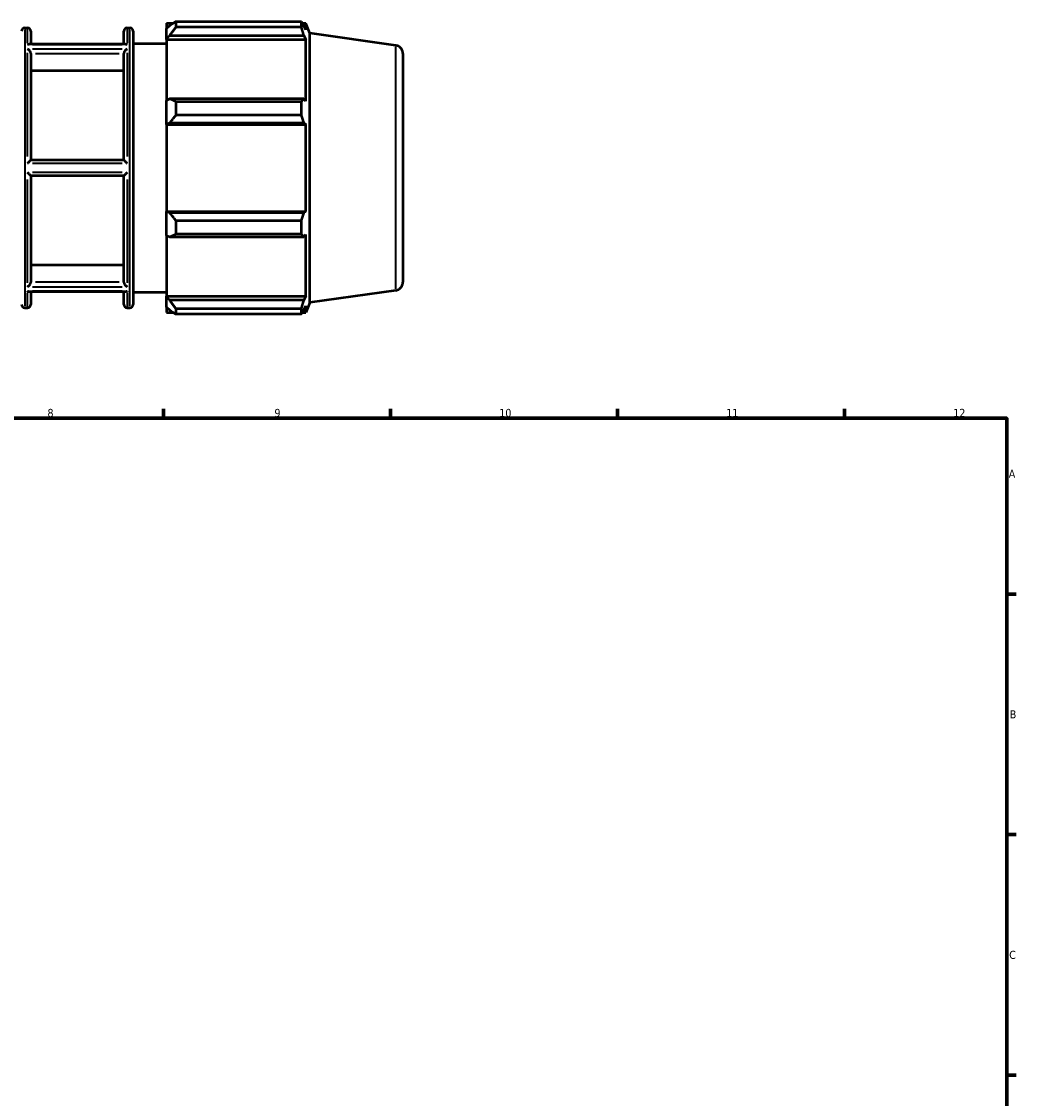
# Model space of a CAD drawing. Header units: millimetres. Extents: x -279 to 1203, y -35 to 760.
# Tile 6 of 8: x 517 to 824, y 364 to 696. Entities that reach past the tile are written whole.
import ezdxf

# ---------------------------------------------------------------- set-up
doc = ezdxf.new("R2010")
doc.units = ezdxf.units.MM
for name, color, linetype, lineweight in [('Border (ISO)', 7, 'Continuous', 70), ('Visible (ISO)', 7, 'Continuous', 50), ('Visible Narrow (ISO)', 7, 'Continuous', 35)]:
    doc.layers.add(name, color=color, linetype=linetype, lineweight=lineweight)
doc.styles.add('Note Text (ISO)', font='tahoma.ttf')

# ---------------------------------------------------------------- blocks, each defined once
blk = doc.blocks.new('Borders Default Border')
at = {"layer": 'Border (ISO)'}
for p, q in [((560.67, 574), (560.67, 576.9)), ((630.75, 574), (630.75, 576.9)), ((700.83, 574), (700.83, 576.9)), ((770.92, 574), (770.92, 576.9)), ((821, 519.75), (823.9, 519.75)), ((821, 445.5), (823.9, 445.5)), ((821, 371.25), (823.9, 371.25))]:
    blk.add_line(p, q, dxfattribs=at)
at = {"layer": 'Border (ISO)', "flags": 128}
blk.add_lwpolyline([(20, 20), (20, 574), (821, 574), (821, 20), (20, 20)], dxfattribs=at)
at = {"layer": 'Border (ISO)', "color": 232, "true_color": 0xca0064, "char_height": 2.5, "attachment_point": 7, "style": 'Note Text (ISO)'}
for s, insert in [('8', (524.81, 574.34)), ('9', (594.88, 574.35)), ('10', (664.29, 574.35)), ('11', (734.37, 574.4)), ('12', (804.46, 574.4)), ('A', (821.59, 555.62)), ('B', (821.89, 481.37)), ('C', (821.73, 407.08))]:
    blk.add_mtext(s, dxfattribs=dict(at, insert=insert))

msp = doc.modelspace()

# ---------------------------------------------------------------- linework, layer by layer
at = {"layer": 'Visible (ISO)'}
for p, q in [((561.597, 695.932), (561.597, 694.323)), ((561.597, 695.932), (563.64, 695.932)), ((562.557, 695.239), (561.597, 694.323)), ((564.477, 696.456), (564.477, 694.72)), ((564.477, 696.456), (603.205, 696.456)), ((603.205, 694.72), (564.477, 694.72)), ((603.205, 694.72), (603.205, 696.456)), ((603.543, 695.932), (604.563, 695.932)), ((604.563, 693.865), (603.981, 695.239)), ((604.563, 693.865), (604.563, 695.932)), ((605.817, 692.827), (604.563, 695.932)), ((517.803, 694.492), (518.674, 694.492)), ((519.674, 693.492), (519.674, 689.518)), ((548.388, 689.518), (548.388, 693.492)), ((549.388, 694.492), (550.26, 694.492)), ((551.26, 693.492), (551.26, 609.092)), ((561.597, 691.313), (561.597, 694.323)), ((561.597, 691.313), (562.557, 692.165)), ((562.557, 692.165), (603.981, 692.165)), ((603.981, 692.165), (604.563, 690.888)), ((605.817, 609.756), (605.817, 692.827)), ((632.379, 689.094), (605.817, 692.827)), ((548.922, 689.518), (519.14, 689.518)), ((551.26, 689.692), (561.597, 689.692)), ((561.597, 690.888), (561.597, 691.313)), ((561.597, 690.888), (561.597, 672.126)), ((561.597, 690.888), (604.563, 690.888)), ((604.563, 671.904), (604.563, 690.888)), ((519.674, 686.579), (519.674, 653.692)), ((548.388, 653.692), (548.388, 686.579)), ((634.531, 686.618), (634.531, 615.965)), ((548.388, 681.199), (519.674, 681.199)), ((562.557, 672.569), (561.597, 672.126)), ((561.597, 664.859), (561.597, 672.126)), ((603.981, 672.569), (562.557, 672.569)), ((564.477, 671.735), (564.477, 667.545)), ((564.477, 671.735), (603.205, 671.735)), ((603.205, 667.545), (603.205, 671.735)), ((604.563, 671.904), (603.981, 672.569)), ((561.597, 664.859), (562.557, 665.148)), ((561.597, 664.715), (561.597, 664.859)), ((562.557, 665.148), (603.981, 665.148)), ((603.205, 667.545), (564.477, 667.545)), ((603.981, 665.148), (604.563, 664.715)), ((561.597, 664.715), (561.597, 637.868)), ((561.597, 664.715), (604.563, 664.715)), ((604.563, 637.868), (604.563, 664.715)), ((548.389, 653.692), (519.673, 653.692)), ((519.673, 648.892), (548.389, 648.892)), ((519.674, 648.892), (519.674, 616.004)), ((548.388, 616.004), (548.388, 648.892)), ((561.597, 637.724), (561.597, 637.868)), ((561.597, 637.868), (604.563, 637.868)), ((561.597, 630.457), (561.597, 637.724)), ((562.557, 637.435), (561.597, 637.724)), ((603.981, 637.435), (562.557, 637.435)), ((564.477, 635.038), (564.477, 630.848)), ((564.477, 635.038), (603.205, 635.038)), ((603.205, 630.848), (603.205, 635.038)), ((604.563, 637.868), (603.981, 637.435)), ((561.597, 630.457), (562.557, 630.014)), ((561.597, 630.457), (561.597, 611.695)), ((562.557, 630.014), (603.981, 630.014)), ((603.205, 630.848), (564.477, 630.848)), ((603.981, 630.014), (604.563, 630.679)), ((604.563, 611.695), (604.563, 630.679)), ((519.674, 621.384), (548.388, 621.384)), ((548.922, 613.065), (519.14, 613.065)), ((519.674, 613.065), (519.674, 609.092)), ((548.388, 609.092), (548.388, 613.065)), ((551.26, 612.892), (561.597, 612.892)), ((561.597, 611.27), (561.597, 611.695)), ((561.597, 611.695), (604.563, 611.695)), ((604.563, 611.695), (603.981, 610.418)), ((632.379, 613.489), (605.817, 609.756)), ((561.597, 608.26), (561.597, 611.27)), ((562.557, 610.418), (561.597, 611.27)), ((603.981, 610.418), (562.557, 610.418)), ((603.981, 607.344), (604.563, 608.718)), ((605.817, 609.756), (604.563, 606.652)), ((604.563, 606.652), (604.563, 608.718)), ((517.803, 608.092), (518.674, 608.092)), ((549.388, 608.092), (550.26, 608.092)), ((561.597, 608.26), (562.557, 607.344)), ((561.597, 608.26), (561.597, 606.652)), ((561.597, 606.652), (563.64, 606.652)), ((564.477, 607.863), (564.477, 606.127)), ((564.477, 607.863), (603.205, 607.863)), ((603.205, 606.127), (564.477, 606.127)), ((603.205, 606.127), (603.205, 607.863)), ((603.543, 606.652), (604.563, 606.652))]:
    msp.add_line(p, q, dxfattribs=at)
for centre, radius, start, end in [((517.803, 693.492), 1, 90, 180), ((518.674, 693.492), 1, 0, 90), ((549.388, 693.492), 1, 90, 180), ((550.26, 693.492), 1, 0, 90), ((632.031, 686.618), 2.5, 0, 82), ((632.031, 615.965), 2.5, 278, 0), ((517.803, 609.092), 1, 180, 270), ((518.674, 609.092), 1, 270, 0), ((549.388, 609.092), 1, 180, 270), ((550.26, 609.092), 1, 270, 0)]:
    msp.add_arc(centre, radius, start, end, dxfattribs=at)
for points, weights in [([(564.477, 696.456), (563.479, 695.835), (562.557, 695.239)], [1.01548440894, 1.011030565, 1.00577454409]), ([(562.557, 692.165), (563.479, 693.417), (564.477, 694.72)], [1.00577454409, 1.011030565, 1.01548440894]), ([(603.205, 696.456), (603.608, 695.835), (603.981, 695.239)], [1, 1.00153861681, 1.00226076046]), ([(603.981, 692.165), (603.608, 693.417), (603.205, 694.72)], [1.00226076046, 1.00153861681, 1]), ([(564.477, 671.735), (563.479, 672.16), (562.557, 672.569)], [1.01548440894, 1.011030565, 1.00577454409]), ([(603.205, 671.735), (603.608, 672.16), (603.981, 672.569)], [1, 1.00153861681, 1.00226076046]), ([(562.557, 665.148), (563.479, 666.322), (564.477, 667.545)], [1.00577454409, 1.011030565, 1.01548440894]), ([(603.981, 665.148), (603.608, 666.322), (603.205, 667.545)], [1.00226076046, 1.00153861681, 1]), ([(564.477, 635.038), (563.479, 636.261), (562.557, 637.435)], [1.01548440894, 1.011030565, 1.00577454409]), ([(603.205, 635.038), (603.608, 636.261), (603.981, 637.435)], [1, 1.00153861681, 1.00226076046]), ([(562.557, 630.014), (563.479, 630.423), (564.477, 630.848)], [1.00577454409, 1.011030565, 1.01548440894]), ([(603.981, 630.014), (603.608, 630.423), (603.205, 630.848)], [1.00226076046, 1.00153861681, 1]), ([(564.477, 607.863), (563.479, 609.166), (562.557, 610.418)], [1.01548440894, 1.011030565, 1.00577454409]), ([(603.205, 607.863), (603.608, 609.166), (603.981, 610.418)], [1, 1.00153861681, 1.00226076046]), ([(562.557, 607.344), (563.479, 606.748), (564.477, 606.127)], [1.00577454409, 1.011030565, 1.01548440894]), ([(603.981, 607.344), (603.608, 606.748), (603.205, 606.127)], [1.00226076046, 1.00153861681, 1])]:
    msp.add_rational_spline(points, weights, degree=2, dxfattribs=at)
for points, knots in [([(518.674, 689.4), (518.675, 689.4), (518.676, 689.401), (518.777, 689.449), (518.877, 689.483), (519.031, 689.512), (519.086, 689.518), (519.14, 689.518)], [-0.186483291, -0.186483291, -0.186483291, -0.186483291, -0.18603588, -0.18603588, -0.14387701, -0.14387701, -0.119507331, -0.119507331, -0.119507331, -0.119507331]), ([(548.922, 689.518), (548.976, 689.518), (549.032, 689.512), (549.185, 689.483), (549.286, 689.449), (549.386, 689.401), (549.387, 689.4), (549.388, 689.4)], [-0.067126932, -0.067126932, -0.067126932, -0.067126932, -0.042538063, -0.042538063, 0, 0, 0.000451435, 0.000451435, 0.000451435, 0.000451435]), ([(519.673, 686.618), (519.671, 686.66), (519.665, 686.703), (519.637, 686.845), (519.602, 686.944), (519.508, 687.144), (519.448, 687.243), (519.29, 687.463), (519.186, 687.578), (518.95, 687.794), (518.813, 687.892), (518.677, 687.965), (518.675, 687.966), (518.674, 687.967)], [-0.18765156, -0.18765156, -0.18765156, -0.18765156, -0.17293132, -0.17293132, -0.14063057, -0.14063057, -0.10585807, -0.10585807, -0.05773615, -0.05773615, 0, 0, 0.00058028, 0.00058028, 0.00058028, 0.00058028]), ([(549.388, 687.967), (549.387, 687.966), (549.386, 687.965), (549.249, 687.892), (549.112, 687.794), (548.876, 687.578), (548.772, 687.463), (548.615, 687.243), (548.554, 687.144), (548.461, 686.944), (548.426, 686.845), (548.397, 686.703), (548.392, 686.66), (548.389, 686.618)], [-0.20997025, -0.20997025, -0.20997025, -0.20997025, -0.20939573, -0.20939573, -0.15223227, -0.15223227, -0.10458768, -0.10458768, -0.0701601, -0.0701601, -0.03817975, -0.03817975, -0.02360553, -0.02360553, -0.02360553, -0.02360553]), ([(518.674, 652.725), (518.675, 652.726), (518.677, 652.727), (518.776, 652.828), (518.876, 652.928), (519.07, 653.122), (519.166, 653.218), (519.342, 653.39), (519.422, 653.468), (519.542, 653.581), (519.586, 653.621), (519.649, 653.677), (519.669, 653.692), (519.673, 653.692)], [-0.18652502, -0.18652502, -0.18652502, -0.18652502, -0.1859946, -0.1859946, -0.14428568, -0.14428568, -0.10171683, -0.10171683, -0.06090776, -0.06090776, -0.0298965, -0.0298965, 0, 0, 0, 0]), ([(548.389, 653.692), (548.394, 653.692), (548.413, 653.677), (548.476, 653.621), (548.52, 653.581), (548.64, 653.468), (548.721, 653.39), (548.896, 653.218), (548.993, 653.122), (549.187, 652.928), (549.286, 652.828), (549.386, 652.727), (549.387, 652.726), (549.388, 652.725)], [-0.18763157, -0.18763157, -0.18763157, -0.18763157, -0.15747195, -0.15747195, -0.12618775, -0.12618775, -0.08501952, -0.08501952, -0.04207601, -0.04207601, 0, 0, 0.00053508, 0.00053508, 0.00053508, 0.00053508]), ([(519.673, 648.892), (519.669, 648.892), (519.649, 648.906), (519.586, 648.962), (519.542, 649.003), (519.422, 649.115), (519.342, 649.193), (519.166, 649.365), (519.07, 649.461), (518.876, 649.655), (518.776, 649.755), (518.677, 649.856), (518.675, 649.857), (518.674, 649.858)], [-0.18763157, -0.18763157, -0.18763157, -0.18763157, -0.15747195, -0.15747195, -0.12618775, -0.12618775, -0.08501952, -0.08501952, -0.04207601, -0.04207601, 0, 0, 0.00053508, 0.00053508, 0.00053508, 0.00053508]), ([(549.388, 649.858), (549.387, 649.857), (549.386, 649.856), (549.286, 649.755), (549.187, 649.655), (548.993, 649.461), (548.896, 649.365), (548.721, 649.193), (548.64, 649.115), (548.52, 649.003), (548.476, 648.962), (548.413, 648.906), (548.394, 648.892), (548.389, 648.892)], [-0.18652502, -0.18652502, -0.18652502, -0.18652502, -0.1859946, -0.1859946, -0.14428568, -0.14428568, -0.10171683, -0.10171683, -0.06090776, -0.06090776, -0.0298965, -0.0298965, 0, 0, 0, 0]), ([(518.674, 614.616), (518.675, 614.617), (518.677, 614.618), (518.813, 614.691), (518.95, 614.789), (519.186, 615.005), (519.29, 615.12), (519.448, 615.34), (519.508, 615.439), (519.602, 615.64), (519.637, 615.739), (519.665, 615.88), (519.671, 615.924), (519.673, 615.965)], [-0.20997025, -0.20997025, -0.20997025, -0.20997025, -0.20939573, -0.20939573, -0.15223227, -0.15223227, -0.10458768, -0.10458768, -0.0701601, -0.0701601, -0.03817975, -0.03817975, -0.02360553, -0.02360553, -0.02360553, -0.02360553]), ([(548.389, 615.965), (548.392, 615.924), (548.397, 615.88), (548.426, 615.739), (548.461, 615.64), (548.554, 615.439), (548.615, 615.34), (548.772, 615.12), (548.876, 615.005), (549.112, 614.789), (549.249, 614.691), (549.386, 614.618), (549.387, 614.617), (549.388, 614.616)], [-0.18765156, -0.18765156, -0.18765156, -0.18765156, -0.17293132, -0.17293132, -0.14063057, -0.14063057, -0.10585807, -0.10585807, -0.05773615, -0.05773615, 0, 0, 0.00058028, 0.00058028, 0.00058028, 0.00058028]), ([(519.14, 613.065), (519.086, 613.065), (519.031, 613.071), (518.877, 613.101), (518.777, 613.135), (518.676, 613.182), (518.675, 613.183), (518.674, 613.183)], [-0.067126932, -0.067126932, -0.067126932, -0.067126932, -0.042538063, -0.042538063, 0, 0, 0.000451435, 0.000451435, 0.000451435, 0.000451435]), ([(549.388, 613.183), (549.387, 613.183), (549.386, 613.182), (549.286, 613.135), (549.185, 613.101), (549.032, 613.071), (548.976, 613.065), (548.922, 613.065)], [-0.186483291, -0.186483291, -0.186483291, -0.186483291, -0.18603588, -0.18603588, -0.14387701, -0.14387701, -0.119507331, -0.119507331, -0.119507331, -0.119507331])]:
    msp.add_open_spline(points, degree=3, knots=knots, dxfattribs=at)
for points in [[(519.674, 686.579), (519.674, 686.591), (519.674, 686.604), (519.673, 686.618)], [(548.389, 686.618), (548.389, 686.604), (548.388, 686.591), (548.388, 686.579)], [(519.673, 615.965), (519.674, 615.979), (519.674, 615.992), (519.674, 616.004)], [(548.388, 616.004), (548.388, 615.992), (548.389, 615.979), (548.389, 615.965)]]:
    msp.add_open_spline(points, degree=3, dxfattribs=at)
at = {"layer": 'Visible Narrow (ISO)'}
for p, q in [((517.803, 693.96), (517.803, 608.623)), ((518.674, 689.887), (518.674, 694.479)), ((549.388, 694.479), (549.388, 689.887)), ((550.26, 608.623), (550.26, 693.96)), ((520.21, 689.4), (547.853, 689.4)), ((632.379, 613.954), (632.379, 688.629)), ((518.674, 654.84), (518.674, 686.803)), ((547.853, 687.967), (520.21, 687.967)), ((521.109, 686.618), (546.954, 686.618)), ((549.388, 686.803), (549.388, 654.84)), ((520.21, 652.725), (547.853, 652.725)), ((547.853, 649.858), (520.21, 649.858)), ((518.674, 615.78), (518.674, 647.743)), ((549.388, 647.743), (549.388, 615.78)), ((546.954, 615.965), (521.109, 615.965)), ((518.674, 608.105), (518.674, 612.696)), ((520.21, 614.616), (547.853, 614.616)), ((547.853, 613.183), (520.21, 613.183)), ((549.388, 612.696), (549.388, 608.105))]:
    msp.add_line(p, q, dxfattribs=at)

# ---------------------------------------------------------------- block references
msp.add_blockref('Borders Default Border', (0, 0))

doc.saveas('drawing.dxf')
